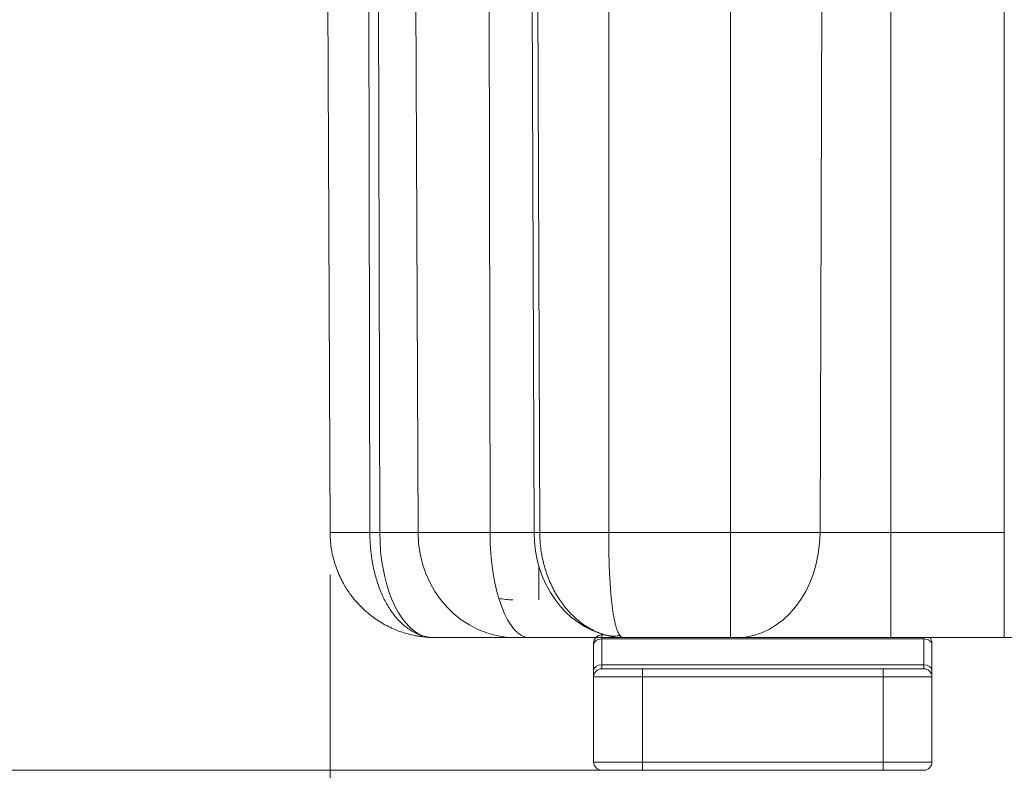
# Model space of a CAD drawing. Header units: inches. Extents: x 0.3 to 84.8, y 1.5 to 53.5.
# Tile 27 of 107: x 28.1 to 31.8, y 7.7 to 10.5. Entities that reach past the tile are written whole.
import ezdxf

# ---------------------------------------------------------------- set-up
doc = ezdxf.new("R2010")
doc.units = ezdxf.units.IN
doc.header["$LTSCALE"] = 2.5
doc.header["$MEASUREMENT"] = 0
for name, color, linetype, lineweight in [('Dimension (ANSI)', 7, 'Continuous', 9), ('Visible (ANSI)', 7, 'Continuous', 18), ('Visible Narrow (ANSI)', 7, 'Continuous', 5)]:
    doc.layers.add(name, color=color, linetype=linetype, lineweight=lineweight)
doc.styles.add('Note Text (ANSI)', font='arial.ttf')
doc.dimstyles.new('.XX', dxfattribs={"dimscale": 2.5, "dimtxt": 0.095, "dimasz": 0.125, "dimexe": 0.1875, "dimexo": 0.0625, "dimgap": 0.0625, "dimtad": 0, "dimtih": 1, "dimtoh": 1, "dimrnd": 1e-08, "dimzin": 0, "dimdsep": 46, "dimtxsty": 'Note Text (ANSI)', "dimblk": 'Filled-1', "dimcen": 0.09, "dimdle": 0.45, "dimclrd": 256, "dimclre": 256, "dimclrt": 256, "dimadec": 0, "dimazin": 1, "dimtfac": 1.263158, "dimtofl": 0, "dimtmove": 0, "dimatfit": 3, "dimfxl": 1, "dimtolj": 1, "dimtzin": 4, "dimlwd": -1, "dimlwe": -1, "dimarcsym": 0})

# ---------------------------------------------------------------- blocks, each defined once
blk = doc.blocks.new('Filled-1')
at = {"color": 0}
for p, q in [((0, 0), (-1, 0.25)), ((-1, 0.25), (-1, -0.25)), ((-1, 0), (0, 0)), ((-1, -0.25), (0, 0))]:
    blk.add_line(p, q, dxfattribs=at)
at = {"color": 0, "flags": 128}
blk.add_lwpolyline([(-1, -0.25), (0, 0), (-1, 0.25), (-1, -0.25)], dxfattribs=at)
at = {"color": 0}
blk.add_solid([(-1, -0.25), (0, 0), (-1, 0.25), (-1, -0.25)], dxfattribs=at)
blk = doc.blocks.new('*D40')
at = {"layer": 'Defpoints', "color": 0, "transparency": 16777216}
for p in [(29.2758, 8.5932), (38.0987, 8.5932), (38.0987, 6.687)]:
    blk.add_point(p, dxfattribs=at)
at = {"layer": 'Dimension (ANSI)', "transparency": 16777216}
for p, q in [((29.2758, 8.437), (29.2758, 6.2182)), ((38.0987, 8.437), (38.0987, 6.2182)), ((29.5883, 6.687), (33.2236, 6.687)), ((37.7862, 6.687), (34.1509, 6.687))]:
    blk.add_line(p, q, dxfattribs=at)
at = {"layer": 'Dimension (ANSI)', "transparency": 16777216, "xscale": 0.3125, "yscale": 0.3125, "zscale": 0.3125, "rotation": 180}
blk.add_blockref('Filled-1', (29.2758, 6.687), dxfattribs=at)
at = {"layer": 'Dimension (ANSI)', "transparency": 16777216, "xscale": 0.3125, "yscale": 0.3125, "zscale": 0.3125}
blk.add_blockref('Filled-1', (38.0987, 6.687), dxfattribs=at)
at = {"layer": 'Dimension (ANSI)', "transparency": 16777216, "insert": (33.3798, 6.8083), "char_height": 0.2375, "attachment_point": 1, "style": 'Note Text (ANSI)'}
blk.add_mtext('\\A1;8.82', dxfattribs=at)
blk = doc.blocks.new('*D61')
at = {"layer": 'Defpoints', "color": 0, "transparency": 16777216}
for p in [(33.6872, 14.0924), (26.1753, 7.7149), (30.4297, 7.7149)]:
    blk.add_point(p, dxfattribs=at)
at = {"layer": 'Dimension (ANSI)', "transparency": 16777216}
for p, q in [((33.531, 14.0924), (25.7066, 14.0924)), ((26.1753, 13.7799), (26.1753, 11.1813)), ((26.1753, 8.0274), (26.1753, 10.6261)), ((30.2735, 7.7149), (25.7066, 7.7149))]:
    blk.add_line(p, q, dxfattribs=at)
at = {"layer": 'Dimension (ANSI)', "transparency": 16777216, "xscale": 0.3125, "yscale": 0.3125, "zscale": 0.3125}
for p, rotation in [((26.1753, 14.0924), 90), ((26.1753, 7.7149), 270)]:
    blk.add_blockref('Filled-1', p, dxfattribs=dict(at, rotation=rotation))
at = {"layer": 'Dimension (ANSI)', "transparency": 16777216, "insert": (25.866, 11.025), "char_height": 0.2375, "attachment_point": 1, "style": 'Note Text (ANSI)'}
blk.add_mtext('\\A1;6.38', dxfattribs=at)

msp = doc.modelspace()

# ---------------------------------------------------------------- linework, layer by layer
at = {"layer": 'Visible (ANSI)'}
for p, q in [((29.2597, 12.2802), (29.2758, 8.5932)), ((29.5914, 8.2121), (29.5913, 8.2121)), ((29.9624, 8.2049), (29.6658, 8.2049)), ((29.6658, 8.2049), (29.6658, 8.2049)), ((29.9624, 8.2049), (30.013, 8.2049)), ((30.3605, 8.2049), (30.013, 8.2049)), ((30.2797, 8.2149), (30.2911, 8.2149)), ((30.755, 8.2049), (30.3605, 8.2049)), ((30.3605, 8.2049), (30.3605, 8.2049)), ((30.755, 8.2049), (30.7782, 8.2049)), ((31.3476, 8.2049), (30.7782, 8.2049)), ((31.7669, 8.2049), (31.3476, 8.2049)), ((32.1186, 8.2049), (31.7669, 8.2049)), ((30.2497, 8.1849), (30.2497, 8.1791)), ((30.2497, 8.0834), (30.2497, 8.1791)), ((31.4997, 8.1791), (31.4997, 8.1849)), ((31.4997, 8.1791), (31.4997, 8.0834)), ((30.2497, 8.0599), (30.2497, 8.0834)), ((30.2797, 8.0899), (30.4297, 8.0899)), ((31.3197, 8.0899), (30.4297, 8.0899)), ((31.3197, 8.0899), (31.4697, 8.0899)), ((31.4997, 8.0834), (31.4997, 8.0599)), ((30.2497, 8.0599), (30.2497, 7.7449)), ((31.4997, 8.0599), (31.4997, 7.7449)), ((30.2797, 7.7149), (30.4297, 7.7149)), ((31.3197, 7.7149), (30.4297, 7.7149)), ((31.3197, 7.7149), (31.4697, 7.7149))]:
    msp.add_line(p, q, dxfattribs=at)
for centre, start, end in [((30.2797, 8.1849), 90, 180), ((31.4697, 8.1849), 360, 41.8103), ((30.2797, 8.0599), 89.9999, 180), ((31.4697, 8.0599), 0, 90.0001), ((30.2797, 7.7449), 180, 270.0001), ((31.4697, 7.7449), 269.9999, 0)]:
    msp.add_arc(centre, 0.03, start, end, dxfattribs=at)
msp.add_ellipse((29.6957, 8.4522), major_axis=(-0.1193, -0.235), ratio=0.457754, start_param=0.129668, end_param=0.129709, dxfattribs=at)
for points, knots in [([(29.3308, 8.3953), (29.3289, 8.3983), (29.3272, 8.4014), (29.3254, 8.4045), (29.3208, 8.4127), (29.3165, 8.4211), (29.3126, 8.4296), (29.3086, 8.4381), (29.3049, 8.4467), (29.3016, 8.4555), (29.2982, 8.4643), (29.2952, 8.4732), (29.2924, 8.4821), (29.2897, 8.4911), (29.2873, 8.5002), (29.2853, 8.5094), (29.2832, 8.5186), (29.2815, 8.5278), (29.2801, 8.5371), (29.2787, 8.5464), (29.2776, 8.5557), (29.2769, 8.5651), (29.2762, 8.5744), (29.2758, 8.5838), (29.2758, 8.5932)], [0.6116124, 0.6116124, 0.6116124, 0.6116124, 0.6315789, 0.6315789, 0.6315789, 0.6842105, 0.6842105, 0.6842105, 0.7368421, 0.7368421, 0.7368421, 0.7894737, 0.7894737, 0.7894737, 0.8421053, 0.8421053, 0.8421053, 0.8947368, 0.8947368, 0.8947368, 0.9473684, 0.9473684, 0.9473684, 0.9999995, 0.9999995, 0.9999995, 0.9999995]), ([(29.5913, 8.2121), (29.5821, 8.2139), (29.5729, 8.2161), (29.5637, 8.2185), (29.5546, 8.221), (29.5456, 8.2238), (29.5367, 8.2269), (29.5278, 8.23), (29.519, 8.2335), (29.5104, 8.2372), (29.5018, 8.241), (29.4932, 8.2451), (29.4849, 8.2494), (29.4766, 8.2538), (29.4684, 8.2585), (29.4604, 8.2634), (29.4524, 8.2684), (29.4445, 8.2736), (29.4369, 8.2791), (29.4293, 8.2847), (29.4219, 8.2905), (29.4147, 8.2965), (29.4075, 8.3026), (29.4005, 8.3089), (29.3938, 8.3154), (29.3871, 8.322), (29.3806, 8.3288), (29.3743, 8.3358), (29.3681, 8.3428), (29.3621, 8.3501), (29.3564, 8.3575), (29.3562, 8.3577), (29.3561, 8.3579), (29.3559, 8.3581)], [0, 0, 0, 0, 0.0526316, 0.0526316, 0.0526316, 0.1052632, 0.1052632, 0.1052632, 0.1578947, 0.1578947, 0.1578947, 0.2105263, 0.2105263, 0.2105263, 0.2631579, 0.2631579, 0.2631579, 0.3157895, 0.3157895, 0.3157895, 0.3684211, 0.3684211, 0.3684211, 0.4210526, 0.4210526, 0.4210526, 0.4736842, 0.4736842, 0.4736842, 0.5263158, 0.5263158, 0.5263158, 0.5276817, 0.5276817, 0.5276817, 0.5276817]), ([(29.6658, 8.2049), (29.6533, 8.2049), (29.6284, 8.2061), (29.6036, 8.2097), (29.5914, 8.2121)], [0.0000413, 0.0000413, 0.0000413, 0.0000413, 0.5, 0.9994242, 0.9994242, 0.9994242, 0.9994242])]:
    msp.add_open_spline(points, degree=3, knots=knots, dxfattribs=at)
msp.add_open_spline([(29.3559, 8.3581), (29.3468, 8.37), (29.3384, 8.3824), (29.3308, 8.3953)], degree=3, dxfattribs=at)
at = {"layer": 'Visible Narrow (ANSI)'}
for p, q in [((29.4513, 12.3449), (29.4595, 8.5932)), ((29.5857, 12.3449), (29.6009, 8.5932)), ((29.8606, 12.3449), (29.8668, 8.5932)), ((30.0152, 12.3449), (30.0294, 8.5932)), ((31.0991, 12.3449), (31.0862, 8.5932)), ((31.3476, 8.5932), (31.3476, 12.3449)), ((31.7669, 8.5932), (31.7669, 12.3449)), ((29.4147, 12.2802), (29.4228, 8.5932)), ((30.0367, 12.2802), (30.0506, 8.5932)), ((30.3052, 12.2802), (30.3052, 8.5932)), ((30.755, 12.2802), (30.755, 8.5932)), ((29.2758, 8.5932), (29.4228, 8.5932)), ((29.4595, 8.5932), (29.4228, 8.5932)), ((29.6009, 8.5932), (29.4595, 8.5932)), ((29.6009, 8.5932), (29.8668, 8.5932)), ((30.0294, 8.5932), (29.8668, 8.5932)), ((30.0506, 8.5932), (30.0294, 8.5932)), ((30.0506, 8.5932), (30.3052, 8.5932)), ((30.755, 8.5932), (30.3052, 8.5932)), ((30.755, 8.5932), (31.0862, 8.5932)), ((30.755, 8.5932), (30.755, 8.2049)), ((31.3476, 8.5932), (31.0862, 8.5932)), ((31.7669, 8.5932), (31.3476, 8.5932)), ((31.3476, 8.5932), (31.3476, 8.2049)), ((31.7669, 8.5932), (31.7669, 8.2049)), ((30.0472, 8.3449), (30.0472, 8.4698)), ((30.2797, 8.2149), (30.2797, 8.2003)), ((30.2797, 8.1046), (30.2797, 8.2003)), ((30.2797, 8.2003), (31.4697, 8.2003)), ((31.4697, 8.2003), (31.4697, 8.2049)), ((31.4697, 8.2003), (31.4697, 8.1046)), ((30.2797, 8.0899), (30.2797, 8.1046)), ((30.2797, 8.1046), (31.4697, 8.1046)), ((30.4297, 8.0899), (30.4297, 8.0599)), ((31.3197, 8.0899), (31.3197, 8.0599)), ((31.4697, 8.1046), (31.4697, 8.0899)), ((30.2497, 8.0599), (30.4297, 8.0599)), ((31.3197, 8.0599), (30.4297, 8.0599)), ((30.4297, 8.0599), (30.4297, 7.7449)), ((31.3197, 8.0599), (31.4997, 8.0599)), ((31.3197, 8.0599), (31.3197, 7.7449)), ((30.2497, 7.7449), (30.4297, 7.7449)), ((31.3197, 7.7449), (30.4297, 7.7449)), ((30.4297, 7.7449), (30.4297, 7.7149)), ((31.3197, 7.7449), (31.4997, 7.7449)), ((31.3197, 7.7449), (31.3197, 7.7149))]:
    msp.add_line(p, q, dxfattribs=at)
for centre, major_axis, ratio, start_param, end_param in [((29.6545, 8.5949), (0, -0.39), 0.5, 4.716752, 6.091192), ((29.9624, 8.5949), (0, -0.39), 0.927091, 4.716752, 6.283185), ((30.013, 8.5949), (0, -0.39), 0.374837, 4.716752, 6.283185), ((30.3671, 8.5949), (0, -0.39), 0.866025, 4.716752, 6.091192), ((30.7782, 8.5949), (0, -0.39), 0.789624, 0, 1.566433), ((29.9506, 8.5949), (0, -0.25), 0.999046, 6.075409, 6.283185), ((29.6957, 8.4522), (-0.1193, -0.235), 0.457753, 0.129711, 0.326759), ((30.2797, 8.1791), (-0.03, 0), 0.707107, 4.712389, 6.283186), ((30.3779, 8.4522), (-0.174, -0.198), 0.792851, 0.510048, 0.707136), ((31.4697, 8.1791), (0.03, 0), 0.707107, 6.283185, 7.853982), ((30.2797, 8.0834), (-0.03, 0), 0.707107, 4.712389, 6.283173), ((31.4697, 8.0834), (0.03, 0), 0.707107, 0.000013, 1.570796)]:
    msp.add_ellipse(centre, major_axis=major_axis, ratio=ratio, start_param=start_param, end_param=end_param, dxfattribs=at)
for points, knots in [([(29.4228, 8.5932), (29.4228, 8.5838), (29.423, 8.5744), (29.4234, 8.5651), (29.4238, 8.5557), (29.4245, 8.5464), (29.4253, 8.5371), (29.4261, 8.5278), (29.4271, 8.5186), (29.4283, 8.5094), (29.4295, 8.5002), (29.4309, 8.4911), (29.4325, 8.4821), (29.4342, 8.4732), (29.436, 8.4643), (29.4379, 8.4555), (29.4399, 8.4467), (29.4421, 8.4381), (29.4445, 8.4296), (29.4469, 8.4211), (29.4494, 8.4127), (29.4522, 8.4045), (29.4549, 8.3963), (29.4579, 8.3883), (29.461, 8.3805), (29.4641, 8.3726), (29.4674, 8.365), (29.4708, 8.3575), (29.4743, 8.3501), (29.4779, 8.3428), (29.4817, 8.3358), (29.4855, 8.3288), (29.4895, 8.322), (29.4936, 8.3154), (29.4977, 8.3089), (29.502, 8.3026), (29.5064, 8.2965), (29.5108, 8.2905), (29.5154, 8.2847), (29.5201, 8.2791), (29.5248, 8.2736), (29.5296, 8.2684), (29.5346, 8.2634), (29.5396, 8.2585), (29.5446, 8.2538), (29.5499, 8.2494), (29.5551, 8.2451), (29.5604, 8.241), (29.5658, 8.2372), (29.5713, 8.2335), (29.5768, 8.23), (29.5824, 8.2269), (29.5881, 8.2238), (29.5938, 8.221), (29.5996, 8.2185), (29.6054, 8.2161), (29.6113, 8.2139), (29.6173, 8.2121)], [0, 0, 0, 0, 0.052632, 0.052632, 0.052632, 0.105263, 0.105263, 0.105263, 0.157895, 0.157895, 0.157895, 0.210526, 0.210526, 0.210526, 0.263158, 0.263158, 0.263158, 0.315789, 0.315789, 0.315789, 0.368421, 0.368421, 0.368421, 0.421053, 0.421053, 0.421053, 0.473684, 0.473684, 0.473684, 0.526316, 0.526316, 0.526316, 0.578947, 0.578947, 0.578947, 0.631579, 0.631579, 0.631579, 0.684211, 0.684211, 0.684211, 0.736842, 0.736842, 0.736842, 0.789474, 0.789474, 0.789474, 0.842105, 0.842105, 0.842105, 0.894737, 0.894737, 0.894737, 0.947368, 0.947368, 0.947368, 1, 1, 1, 1]), ([(30.3026, 8.2121), (30.2954, 8.2139), (30.2882, 8.2161), (30.281, 8.2185), (30.2738, 8.221), (30.2667, 8.2238), (30.2597, 8.2269), (30.2527, 8.23), (30.2457, 8.2335), (30.2389, 8.2372), (30.232, 8.241), (30.2253, 8.2451), (30.2187, 8.2494), (30.212, 8.2538), (30.2055, 8.2585), (30.1992, 8.2634), (30.1928, 8.2684), (30.1866, 8.2736), (30.1805, 8.2791), (30.1744, 8.2847), (30.1685, 8.2905), (30.1627, 8.2965), (30.157, 8.3026), (30.1514, 8.3089), (30.146, 8.3154), (30.1406, 8.322), (30.1353, 8.3288), (30.1303, 8.3358), (30.1253, 8.3428), (30.1205, 8.3501), (30.1159, 8.3575), (30.1113, 8.365), (30.1069, 8.3726), (30.1027, 8.3805), (30.0986, 8.3883), (30.0946, 8.3963), (30.0909, 8.4045), (30.0872, 8.4127), (30.0837, 8.4211), (30.0805, 8.4296), (30.0773, 8.4381), (30.0743, 8.4467), (30.0716, 8.4555), (30.0689, 8.4643), (30.0664, 8.4732), (30.0642, 8.4821), (30.062, 8.4911), (30.06, 8.5002), (30.0583, 8.5094), (30.0567, 8.5186), (30.0553, 8.5278), (30.0541, 8.5371), (30.053, 8.5464), (30.0521, 8.5557), (30.0515, 8.5651), (30.0509, 8.5744), (30.0506, 8.5838), (30.0506, 8.5932)], [0, 0, 0, 0, 0.0526316, 0.0526316, 0.0526316, 0.1052632, 0.1052632, 0.1052632, 0.1578947, 0.1578947, 0.1578947, 0.2105263, 0.2105263, 0.2105263, 0.2631579, 0.2631579, 0.2631579, 0.3157895, 0.3157895, 0.3157895, 0.3684211, 0.3684211, 0.3684211, 0.4210526, 0.4210526, 0.4210526, 0.4736842, 0.4736842, 0.4736842, 0.5263158, 0.5263158, 0.5263158, 0.5789474, 0.5789474, 0.5789474, 0.6315789, 0.6315789, 0.6315789, 0.6842105, 0.6842105, 0.6842105, 0.7368421, 0.7368421, 0.7368421, 0.7894737, 0.7894737, 0.7894737, 0.8421053, 0.8421053, 0.8421053, 0.8947368, 0.8947368, 0.8947368, 0.9473684, 0.9473684, 0.9473684, 0.9999995, 0.9999995, 0.9999995, 0.9999995]), ([(30.3052, 8.5932), (30.3052, 8.5838), (30.3052, 8.5744), (30.3053, 8.5651), (30.3053, 8.5557), (30.3054, 8.5464), (30.3056, 8.5371), (30.3057, 8.5278), (30.3059, 8.5186), (30.3061, 8.5094), (30.3063, 8.5002), (30.3065, 8.4911), (30.3068, 8.4821), (30.3071, 8.4732), (30.3074, 8.4643), (30.3078, 8.4555), (30.3082, 8.4467), (30.3086, 8.4381), (30.309, 8.4296), (30.3095, 8.4211), (30.31, 8.4127), (30.3105, 8.4045), (30.311, 8.3963), (30.3116, 8.3883), (30.3122, 8.3805), (30.3128, 8.3726), (30.3134, 8.365), (30.3141, 8.3575), (30.3148, 8.3501), (30.3156, 8.3428), (30.3163, 8.3358), (30.3171, 8.3288), (30.3179, 8.322), (30.3188, 8.3154), (30.3197, 8.3089), (30.3206, 8.3026), (30.3215, 8.2965), (30.3225, 8.2905), (30.3235, 8.2847), (30.3245, 8.2791), (30.3255, 8.2736), (30.3266, 8.2684), (30.3277, 8.2634), (30.3288, 8.2585), (30.33, 8.2538), (30.3312, 8.2494), (30.3324, 8.2451), (30.3336, 8.241), (30.3349, 8.2372), (30.3362, 8.2335), (30.3375, 8.23), (30.3389, 8.2269), (30.3402, 8.2238), (30.3417, 8.221), (30.3431, 8.2185), (30.3446, 8.2161), (30.346, 8.2139), (30.3476, 8.2121)], [0, 0, 0, 0, 0.052632, 0.052632, 0.052632, 0.105263, 0.105263, 0.105263, 0.157895, 0.157895, 0.157895, 0.210526, 0.210526, 0.210526, 0.263158, 0.263158, 0.263158, 0.315789, 0.315789, 0.315789, 0.368421, 0.368421, 0.368421, 0.421053, 0.421053, 0.421053, 0.473684, 0.473684, 0.473684, 0.526316, 0.526316, 0.526316, 0.578947, 0.578947, 0.578947, 0.631579, 0.631579, 0.631579, 0.684211, 0.684211, 0.684211, 0.736842, 0.736842, 0.736842, 0.789474, 0.789474, 0.789474, 0.842105, 0.842105, 0.842105, 0.894737, 0.894737, 0.894737, 0.947368, 0.947368, 0.947368, 1, 1, 1, 1]), ([(29.6173, 8.2121), (29.6251, 8.2097), (29.6409, 8.2061), (29.6574, 8.2049), (29.6658, 8.2049)], [0.0006531, 0.0006531, 0.0006531, 0.0006531, 0.5, 0.9999271, 0.9999271, 0.9999271, 0.9999271]), ([(30.3605, 8.2049), (30.351, 8.2049), (30.3317, 8.2061), (30.3124, 8.2097), (30.3027, 8.2121)], [0.0000582, 0.0000582, 0.0000582, 0.0000582, 0.5, 0.9993276, 0.9993276, 0.9993276, 0.9993276]), ([(30.3476, 8.2121), (30.3496, 8.2097), (30.3538, 8.2061), (30.3582, 8.2049), (30.3605, 8.2049)], [0.0006565, 0.0006565, 0.0006565, 0.0006565, 0.5, 0.9999768, 0.9999768, 0.9999768, 0.9999768])]:
    msp.add_open_spline(points, degree=3, knots=knots, dxfattribs=at)

# ---------------------------------------------------------------- dimensions: what is measured, and where the dimension line sits
at = {"layer": 'Dimension (ANSI)'}
for base, p1, p2, angle, override, picture, middle in [((26.1753, 7.7149), (33.6872, 14.0924), (30.4297, 7.7149), 90, {"dimgap": 0.0625, "dimdec": 2, "dimtol": 0, "dimlim": 0, "dimtp": 0, "dimtm": 0, "dimtdec": 2, "dimatfit": 1}, '*D61', (26.1753, 10.9037)), ((38.0987, 6.687), (29.2758, 8.5932), (38.0987, 8.5932), 180, {"dimgap": 0.0625, "dimtih": 0, "dimtoh": 0, "dimdec": 2, "dimtol": 0, "dimlim": 0, "dimtp": 0, "dimtm": 0, "dimtdec": 2, "dimatfit": 1}, '*D40', (33.6872, 6.687))]:
    dim = msp.add_linear_dim(base=base, p1=p1, p2=p2, angle=angle, dimstyle='.XX', override=override, dxfattribs=at)
    dim.commit()
    dim.dimension.update_dxf_attribs({"geometry": picture, "text_midpoint": middle, "dimtype": 160})

doc.saveas('drawing.dxf')
